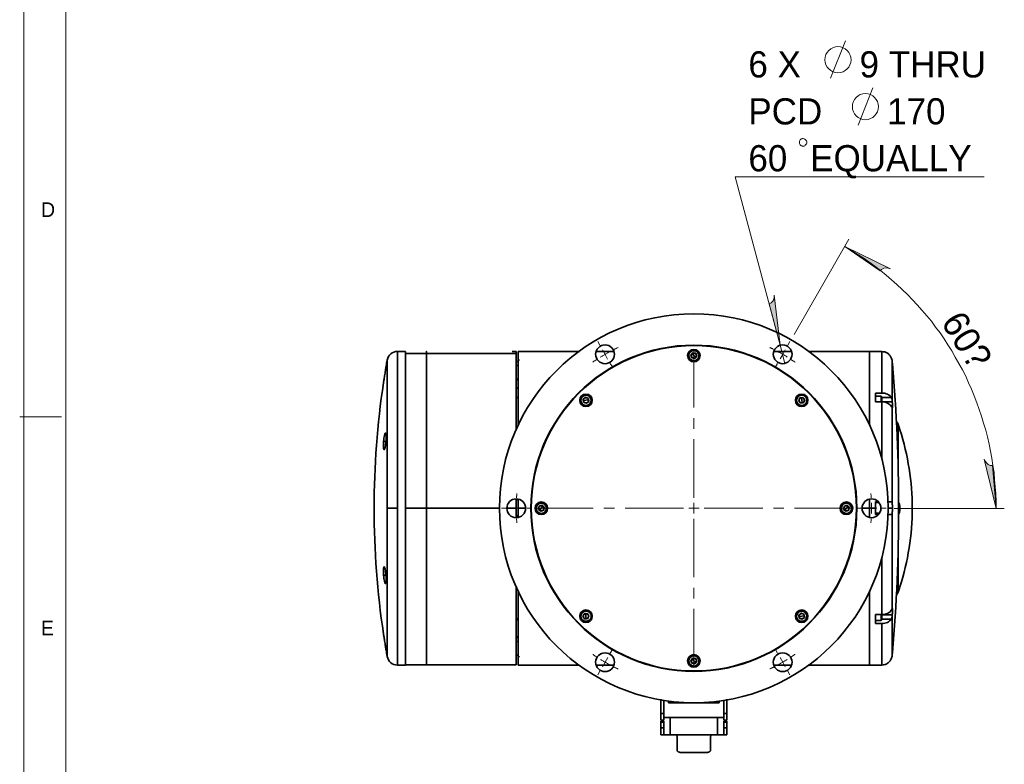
# Model space of a CAD drawing. Header units: millimetres. Extents: x 5 to 419, y 1 to 291.
# Tile 3 of 25: x 5 to 123, y 56 to 145. Entities that reach past the tile are written whole.
import ezdxf

# ---------------------------------------------------------------- set-up
doc = ezdxf.new("R2010")
doc.units = ezdxf.units.MM

# ---------------------------------------------------------------- blocks, each defined once
blk = doc.blocks.new('A$C0A1B629D')
at = {"color": 7, "linetype": 'Continuous', "lineweight": 35}
for p, q in [((1.875, 23.972), (1.396, 23.972)), ((1.396, 23.972), (1.396, 14.598)), ((1.875, 5.224), (1.875, 23.972)), ((3.125, 23.848), (1.875, 23.848)), ((8.499, 23.848), (3.125, 23.848)), ((8.499, 23.97), (8.249, 23.97)), ((8.874, 23.971), (8.624, 23.97)), ((8.874, 23.972), (8.874, 23.971)), ((18.882, 23.911), (18.853, 23.935)), ((19.056, 23.89), (18.945, 23.748)), ((18.945, 23.748), (19.012, 23.58)), ((19.123, 23.722), (19, 23.819)), ((19.012, 23.58), (19.191, 23.555)), ((19.235, 23.864), (19.056, 23.89)), ((19.123, 23.722), (19.246, 23.626)), ((19.191, 23.555), (19.302, 23.697)), ((19.302, 23.697), (19.235, 23.864)), ((29.997, 23.972), (29.622, 23.972)), ((29.622, 19.587), (29.622, 23.972)), ((29.622, 23.785), (29.622, 23.785)), ((29.997, 23.972), (29.997, 23.965)), ((29.997, 23.965), (30.361, 23.965)), ((30.361, 21.487), (30.361, 23.965)), ((0.781, 14.598), (0.781, 23.457)), ((8.612, 23.379), (8.499, 23.379)), ((8.499, 23.138), (8.612, 23.138)), ((8.612, 23.138), (8.612, 23.379)), ((8.612, 22.316), (8.612, 23.138)), ((8.624, 19.587), (8.624, 23.41)), ((19.364, 23.533), (19.394, 23.51)), ((29.622, 23.41), (29.622, 23.41)), ((30.984, 21.044), (30.984, 23.397)), ((0.58, 22.234), (0.587, 22.278)), ((8.499, 22.316), (8.612, 22.316)), ((8.612, 22.273), (8.499, 22.273)), ((8.612, 21.771), (8.612, 22.273)), ((8.499, 21.771), (8.612, 21.771)), ((8.499, 21.211), (8.612, 21.211)), ((8.499, 19.315), (8.499, 21.211)), ((8.612, 21.211), (8.612, 21.771)), ((12.65, 21.229), (12.506, 21.121)), ((12.816, 21.158), (12.65, 21.229)), ((25.646, 21.216), (25.467, 21.194)), ((25.539, 21.354), (25.534, 21.391)), ((25.575, 21.05), (25.556, 21.205)), ((25.754, 21.072), (25.646, 21.216)), ((30.361, 21.487), (29.997, 21.487)), ((29.997, 21.487), (29.997, 20.956)), ((30.335, 21.305), (29.997, 21.305)), ((30.372, 21.268), (30.335, 21.305)), ((30.335, 20.956), (30.335, 21.305)), ((30.372, 21.268), (30.372, 20.955)), ((30.931, 21.227), (30.372, 21.227)), ((12.368, 21.013), (12.33, 21.009)), ((12.506, 21.121), (12.527, 20.942)), ((12.672, 21.05), (12.516, 21.031)), ((12.527, 20.942), (12.693, 20.871)), ((12.672, 21.05), (12.827, 21.069)), ((12.693, 20.871), (12.837, 20.979)), ((12.837, 20.979), (12.816, 21.158)), ((12.976, 21.087), (13.013, 21.091)), ((25.467, 21.194), (25.396, 21.028)), ((25.396, 21.028), (25.504, 20.884)), ((25.504, 20.884), (25.683, 20.906)), ((25.575, 21.05), (25.594, 20.895)), ((25.612, 20.746), (25.616, 20.709)), ((25.683, 20.906), (25.754, 21.072)), ((29.622, 20.924), (29.622, 20.924)), ((29.622, 20.774), (29.622, 20.774)), ((29.622, 21.149), (29.622, 21.149)), ((29.997, 20.956), (30.361, 20.956)), ((30.361, 17.569), (30.361, 20.956)), ((30.99, 20.962), (30.372, 20.962)), ((30.99, 20.962), (30.984, 21.044)), ((30.984, 14.915), (30.984, 20.596)), ((31.221, 19.804), (31.314, 19.66)), ((31.314, 19.66), (31.338, 19.602)), ((31.338, 19.602), (31.338, 17.231)), ((0.569, 18.598), (0.707, 18.598)), ((3.125, 12.598), (3.125, 16.598)), ((8.499, 15.129), (8.499, 15.161)), ((8.499, 15.157), (8.499, 14.598)), ((8.612, 15.129), (8.499, 15.129)), ((8.612, 14.153), (8.612, 15.129)), ((8.624, 14.05), (8.624, 15.034)), ((10.025, 14.777), (9.857, 14.71)), ((10.167, 14.665), (10.025, 14.777)), ((10.188, 14.839), (10.211, 14.869)), ((28.273, 14.777), (28.106, 14.71)), ((28.415, 14.665), (28.273, 14.777)), ((28.437, 14.839), (28.46, 14.869)), ((29.622, 14.598), (29.622, 15.147)), ((29.622, 14.786), (29.622, 14.786)), ((30.167, 14.973), (29.997, 14.973)), ((29.997, 14.973), (29.997, 14.598)), ((30.193, 14.942), (29.997, 14.942)), ((0.781, 14.598), (1.396, 14.598)), ((0.781, 5.74), (0.781, 14.598)), ((1.396, 14.598), (1.396, 5.224)), ((1.875, 14.598), (3.125, 14.598)), ((3.125, 14.598), (7.499, 14.598)), ((7.937, 14.598), (8.499, 14.598)), ((8.499, 14.598), (8.499, 14.039)), ((8.499, 14.153), (8.612, 14.153)), ((8.612, 14.067), (8.612, 14.153)), ((9.051, 14.598), (8.624, 14.598)), ((9.396, 14.598), (9.374, 14.598)), ((9.81, 14.357), (9.787, 14.328)), ((9.857, 14.71), (9.832, 14.531)), ((9.832, 14.531), (9.974, 14.42)), ((9.999, 14.598), (9.903, 14.475)), ((9.974, 14.42), (10.141, 14.487)), ((9.999, 14.598), (10.096, 14.721)), ((10.141, 14.487), (10.167, 14.665)), ((28.059, 14.357), (28.035, 14.328)), ((28.106, 14.71), (28.08, 14.531)), ((28.08, 14.531), (28.222, 14.42)), ((28.248, 14.598), (28.151, 14.475)), ((28.222, 14.42), (28.39, 14.487)), ((28.248, 14.598), (28.344, 14.721)), ((28.39, 14.487), (28.415, 14.665)), ((28.873, 14.598), (28.851, 14.598)), ((29.622, 14.598), (29.196, 14.598)), ((29.622, 14.05), (29.622, 14.598)), ((29.997, 14.598), (29.622, 14.598)), ((29.622, 14.442), (29.622, 14.442)), ((29.622, 14.411), (29.622, 14.411)), ((29.997, 14.598), (29.997, 14.223)), ((30.231, 14.311), (29.997, 14.311)), ((29.997, 14.254), (30.193, 14.254)), ((29.997, 14.223), (30.167, 14.223)), ((31, 14.598), (30.747, 14.598)), ((30.984, 8.601), (30.984, 14.281)), ((31.448, 14.598), (31.372, 14.598)), ((8.499, 14.067), (8.612, 14.067)), ((8.499, 14.036), (8.499, 14.067)), ((31.338, 11.965), (31.338, 9.595)), ((30.361, 8.24), (30.361, 11.628)), ((0.569, 10.598), (0.707, 10.598)), ((8.499, 7.985), (8.499, 9.882)), ((29.622, 5.224), (29.622, 9.61)), ((31.314, 9.536), (31.221, 9.392)), ((31.338, 9.595), (31.314, 9.536)), ((12.563, 8.291), (12.492, 8.125)), ((12.742, 8.312), (12.563, 8.291)), ((12.635, 8.45), (12.63, 8.488)), ((12.672, 8.146), (12.653, 8.301)), ((12.851, 8.168), (12.742, 8.312)), ((25.554, 8.325), (25.409, 8.217)), ((25.72, 8.255), (25.554, 8.325)), ((25.741, 8.075), (25.72, 8.255)), ((29.622, 8.422), (29.622, 8.422)), ((29.622, 8.418), (29.622, 8.418)), ((8.612, 7.985), (8.499, 7.985)), ((8.499, 7.928), (8.612, 7.928)), ((12.492, 8.125), (12.601, 7.98)), ((12.601, 7.98), (12.78, 8.002)), ((12.672, 8.146), (12.69, 7.991)), ((12.708, 7.842), (12.713, 7.805)), ((12.78, 8.002), (12.851, 8.168)), ((25.271, 8.11), (25.234, 8.105)), ((25.409, 8.217), (25.431, 8.038)), ((25.575, 8.146), (25.42, 8.128)), ((25.431, 8.038), (25.597, 7.967)), ((25.575, 8.146), (25.73, 8.165)), ((25.597, 7.967), (25.741, 8.075)), ((25.879, 8.183), (25.916, 8.187)), ((29.622, 8.047), (29.622, 8.047)), ((30.361, 8.24), (29.997, 8.24)), ((29.997, 8.24), (29.997, 7.71)), ((29.997, 7.891), (30.335, 7.891)), ((29.997, 7.71), (30.361, 7.71)), ((30.335, 7.891), (30.335, 8.24)), ((30.335, 7.891), (30.372, 7.928)), ((30.361, 5.231), (30.361, 7.71)), ((30.372, 8.241), (30.372, 7.928)), ((30.99, 8.235), (30.372, 8.235)), ((30.931, 7.97), (30.372, 7.97)), ((30.984, 8.153), (30.99, 8.235)), ((30.984, 5.8), (30.984, 8.153)), ((0.587, 6.918), (0.58, 6.963)), ((8.499, 6.923), (8.612, 6.923)), ((8.612, 6.88), (8.499, 6.88)), ((8.499, 6.639), (8.612, 6.639)), ((8.612, 6.639), (8.612, 6.88)), ((8.612, 5.818), (8.612, 6.639)), ((8.499, 5.818), (8.612, 5.818)), ((8.624, 5.786), (8.624, 5.862)), ((18.882, 5.663), (18.853, 5.686)), ((19.056, 5.641), (18.945, 5.499)), ((18.945, 5.499), (19.012, 5.332)), ((19.123, 5.474), (19, 5.57)), ((19.012, 5.332), (19.191, 5.306)), ((19.235, 5.616), (19.056, 5.641)), ((19.123, 5.474), (19.246, 5.377)), ((19.191, 5.306), (19.302, 5.448)), ((19.302, 5.448), (19.235, 5.616)), ((29.622, 5.786), (29.622, 5.786)), ((29.622, 5.411), (29.622, 5.411)), ((1.396, 5.224), (1.875, 5.224)), ((1.875, 5.245), (3.125, 5.245)), ((3.125, 5.255), (3.125, 5.253)), ((3.125, 5.247), (8.499, 5.247)), ((19.364, 5.285), (19.394, 5.262)), ((29.622, 5.224), (29.997, 5.224)), ((30.361, 5.231), (29.997, 5.231)), ((29.997, 5.231), (29.997, 5.224)), ((17.611, 3.073), (17.611, 2.974)), ((18.086, 3.02), (18.086, 2.974)), ((18.086, 2.974), (20.161, 2.974)), ((20.161, 2.974), (20.161, 3.02)), ((20.636, 3.073), (20.636, 2.974)), ((17.336, 2.327), (17.149, 2.327)), ((17.149, 1.924), (17.149, 2.327)), ((17.336, 1.924), (17.149, 1.924)), ((17.336, 1.868), (17.149, 1.868)), ((17.149, 1.867), (17.336, 1.867)), ((17.149, 1.811), (17.149, 1.867)), ((17.336, 1.811), (17.149, 1.811)), ((17.336, 1.924), (17.336, 2.327)), ((17.336, 1.811), (17.336, 1.867)), ((17.711, 2.099), (17.711, 1.062)), ((17.711, 2.099), (20.536, 2.099)), ((20.536, 1.062), (20.536, 2.099)), ((21.098, 2.327), (20.911, 2.327)), ((20.911, 1.924), (20.911, 2.327)), ((21.098, 1.924), (20.911, 1.924)), ((21.098, 1.868), (20.911, 1.868)), ((20.911, 1.867), (21.098, 1.867)), ((20.911, 1.811), (20.911, 1.867)), ((21.098, 1.811), (20.911, 1.811)), ((21.098, 2.327), (21.098, 1.924)), ((21.098, 1.867), (21.098, 1.811)), ((17.149, 1.475), (17.336, 1.475)), ((20.911, 1.475), (21.098, 1.475)), ((17.149, 1.062), (17.336, 1.062)), ((17.711, 1.062), (17.998, 1.062)), ((17.999, 1.062), (17.998, 1.062)), ((20.248, 1.062), (17.999, 1.062)), ((20.248, 1.062), (20.536, 1.062)), ((20.911, 1.062), (21.098, 1.062)), ((18.623, 0), (19.623, 0))]:
    blk.add_line(p, q, dxfattribs=at)
at = {"color": 7, "linetype": 'Continuous', "lineweight": 35, "flags": 128}
for points in [[(12.283, 23.972), (11.437, 23.972), (8.874, 23.972)], [(14.344, 23.972), (13.999, 23.972), (13.284, 23.972)], [(24.968, 23.972), (24.373, 23.972), (23.908, 23.972)], [(29.622, 23.972), (26.998, 23.972), (25.99, 23.972)], [(8.624, 23.131), (8.624, 23.132), (8.623, 23.134), (8.622, 23.135), (8.621, 23.136), (8.619, 23.137), (8.617, 23.137), (8.614, 23.138), (8.612, 23.138)], [(8.624, 6.632), (8.624, 6.634), (8.623, 6.635), (8.622, 6.636), (8.621, 6.637), (8.619, 6.638), (8.617, 6.639), (8.614, 6.639), (8.612, 6.639)], [(8.624, 5.224), (11.249, 5.224), (12.257, 5.224)], [(13.278, 5.224), (13.874, 5.224), (14.339, 5.224)], [(23.902, 5.224), (24.373, 5.224), (24.963, 5.224)], [(25.964, 5.224), (26.998, 5.224), (29.622, 5.224)]]:
    blk.add_lwpolyline(points, dxfattribs=at)
at = {"color": 7, "linetype": 'Continuous', "lineweight": 35}
for centre, radius, start, end in [((19.123, 14.598), 11.624, 0, 180), ((19.123, 14.598), 9.749, 0, 180), ((19.123, 14.598), 9.724, 90, 270), ((13.811, 23.799), 0.562, 0, 180), ((19.123, 14.598), 9.724, 270, 90), ((24.435, 23.799), 0.562, 0, 180), ((1.396, 23.347), 0.625, 90, 169.92861), ((13.811, 23.799), 0.562, 180, 0), ((19.123, 23.722), 0.375, 90, 270), ((19.123, 23.722), 0.344, 141.8769, 321.8769), ((19.123, 23.722), 0.306, 141.8769, 321.8769), ((19.123, 23.722), 0.344, 321.8769, 141.8769), ((19.123, 23.722), 0.306, 321.8769, 141.8769), ((19.123, 23.722), 0.156, 141.8769, 201.8769), ((19.123, 23.722), 0.156, 201.8769, 261.8769), ((19.123, 23.722), 0.156, 81.8769, 141.8769), ((19.123, 23.722), 0.156, 261.8769, 321.8769), ((19.123, 23.722), 0.375, 270, 90), ((19.123, 23.722), 0.156, 21.8769, 81.8769), ((19.123, 23.722), 0.156, 321.8769, 21.8769), ((24.435, 23.799), 0.562, 180, 0), ((50.656, 14.598), 50.656, 169.92861, 170.34282), ((8.612, 23.366), 0.0125, 0, 90), ((8.687, 23.41), 0.0625, 90, 180), ((-68.619, 14.598), 99.992, 0, 4.94791), ((50.656, 14.598), 50.656, 171.48306, 180), ((8.612, 22.329), 0.0125, 270, 0), ((8.612, 22.261), 0.0125, 0, 90), ((8.615, 21.714), 0.0574, 80.59756, 93.10906), ((8.612, 21.224), 0.0125, 270, 0), ((12.672, 21.05), 0.375, 90, 270), ((12.672, 21.05), 0.344, 6.8769, 186.8769), ((12.672, 21.05), 0.306, 6.8769, 186.8769), ((12.672, 21.05), 0.156, 66.8769, 126.8769), ((12.672, 21.05), 0.375, 270, 90), ((25.575, 21.05), 0.375, 90, 270), ((25.575, 21.05), 0.344, 96.8769, 276.8769), ((25.575, 21.05), 0.306, 96.8769, 276.8769), ((25.575, 21.05), 0.156, 96.8769, 156.8769), ((25.575, 21.05), 0.344, 276.8769, 96.8769), ((25.575, 21.05), 0.306, 276.8769, 96.8769), ((25.575, 21.05), 0.156, 36.8769, 96.8769), ((25.575, 21.05), 0.375, 270, 90), ((12.672, 21.05), 0.344, 186.8769, 6.8769), ((12.672, 21.05), 0.306, 186.8769, 6.8769), ((12.672, 21.05), 0.156, 126.8769, 186.8769), ((12.672, 21.05), 0.156, 186.8769, 246.8769), ((12.672, 21.05), 0.156, 246.8769, 306.8769), ((12.672, 21.05), 0.156, 6.8769, 66.8769), ((12.672, 21.05), 0.156, 306.8769, 6.8769), ((25.575, 21.05), 0.156, 156.8769, 216.8769), ((25.575, 21.05), 0.156, 216.8769, 276.8769), ((25.575, 21.05), 0.156, 276.8769, 336.8769), ((25.575, 21.05), 0.156, 336.8769, 36.8769), ((16.903, 14.598), 15.282, 0, 17.86103), ((8.499, 14.598), 0.562, 0, 180), ((9.999, 14.598), 0.375, 90, 270), ((9.999, 14.598), 0.344, 51.8769, 231.8769), ((9.999, 14.598), 0.306, 51.8769, 231.8769), ((9.999, 14.598), 0.344, 231.8769, 51.8769), ((9.999, 14.598), 0.306, 231.8769, 51.8769), ((9.999, 14.598), 0.156, 111.8769, 171.8769), ((9.999, 14.598), 0.156, 51.8769, 111.8769), ((9.999, 14.598), 0.375, 270, 90), ((28.248, 14.598), 0.375, 90, 270), ((28.248, 14.598), 0.344, 51.8769, 231.8769), ((28.248, 14.598), 0.306, 51.8769, 231.8769), ((28.248, 14.598), 0.344, 231.8769, 51.8769), ((28.248, 14.598), 0.306, 231.8769, 51.8769), ((28.248, 14.598), 0.156, 111.8769, 171.8769), ((28.248, 14.598), 0.156, 51.8769, 111.8769), ((28.248, 14.598), 0.375, 270, 90), ((29.748, 14.598), 0.562, 0, 180), ((50.656, 14.598), 50.656, 180, 188.51684), ((19.123, 14.598), 11.624, 180, 0), ((8.499, 14.598), 0.562, 180, 0), ((8.613, 14.165), 0.0116, 265.38674, 354.48729), ((19.123, 14.598), 9.749, 180, 0), ((9.999, 14.598), 0.156, 171.8769, 231.8769), ((9.999, 14.598), 0.156, 231.8769, 291.8769), ((9.999, 14.598), 0.156, 291.8769, 351.8769), ((9.999, 14.598), 0.156, 351.8769, 51.8769), ((28.248, 14.598), 0.156, 171.8769, 231.8769), ((28.248, 14.598), 0.156, 231.8769, 291.8769), ((28.248, 14.598), 0.156, 291.8769, 351.8769), ((28.248, 14.598), 0.156, 351.8769, 51.8769), ((29.748, 14.598), 0.562, 180, 0), ((-68.619, 14.598), 99.992, 355.05209, 0), ((16.903, 14.598), 15.282, 342.13897, 0), ((8.612, 14.079), 0.0125, 270, 0), ((12.672, 8.146), 0.375, 90, 270), ((12.672, 8.146), 0.344, 96.8769, 276.8769), ((12.672, 8.146), 0.306, 96.8769, 276.8769), ((12.672, 8.146), 0.156, 96.8769, 156.8769), ((12.672, 8.146), 0.344, 276.8769, 96.8769), ((12.672, 8.146), 0.306, 276.8769, 96.8769), ((12.672, 8.146), 0.156, 36.8769, 96.8769), ((12.672, 8.146), 0.375, 270, 90), ((25.575, 8.146), 0.375, 90, 270), ((25.575, 8.146), 0.344, 6.8769, 186.8769), ((25.575, 8.146), 0.306, 6.8769, 186.8769), ((25.575, 8.146), 0.156, 126.8769, 186.8769), ((25.575, 8.146), 0.156, 66.8769, 126.8769), ((25.575, 8.146), 0.375, 270, 90), ((25.575, 8.146), 0.156, 6.8769, 66.8769), ((8.612, 7.916), 0.0119, 3.4465, 93.0746), ((12.672, 8.146), 0.156, 156.8769, 216.8769), ((12.672, 8.146), 0.156, 216.8769, 276.8769), ((12.672, 8.146), 0.156, 276.8769, 336.8769), ((12.672, 8.146), 0.156, 336.8769, 36.8769), ((25.575, 8.146), 0.344, 186.8769, 6.8769), ((25.575, 8.146), 0.306, 186.8769, 6.8769), ((25.575, 8.146), 0.156, 186.8769, 246.8769), ((25.575, 8.146), 0.156, 246.8769, 306.8769), ((25.575, 8.146), 0.156, 306.8769, 6.8769), ((8.612, 6.935), 0.0125, 270, 0), ((8.612, 6.868), 0.0125, 0, 90), ((50.656, 14.598), 50.656, 189.6573, 190.07139), ((13.811, 5.397), 0.562, 0, 180), ((24.435, 5.397), 0.562, 0, 180), ((1.396, 5.849), 0.625, 190.07139, 270), ((8.612, 5.83), 0.0125, 270, 0), ((8.687, 5.786), 0.0625, 180, 270), ((13.811, 5.397), 0.562, 180, 0), ((19.123, 5.474), 0.375, 90, 270), ((19.123, 5.474), 0.344, 141.8769, 321.8769), ((19.123, 5.474), 0.306, 141.8769, 321.8769), ((19.123, 5.474), 0.344, 321.8769, 141.8769), ((19.123, 5.474), 0.306, 321.8769, 141.8769), ((19.123, 5.474), 0.156, 141.8769, 201.8769), ((19.123, 5.474), 0.156, 201.8769, 261.8769), ((19.123, 5.474), 0.156, 81.8769, 141.8769), ((19.123, 5.474), 0.156, 261.8769, 321.8769), ((19.123, 5.474), 0.375, 270, 90), ((19.123, 5.474), 0.156, 21.8769, 81.8769), ((19.123, 5.474), 0.156, 321.8769, 21.8769), ((24.435, 5.397), 0.562, 180, 0)]:
    blk.add_arc(centre, radius, start, end, dxfattribs=at)
for points, knots in [([(1.875, 23.961), (1.875, 23.966), (1.875, 23.976), (1.875, 23.795), (1.875, 23.465), (1.875, 22.981), (1.875, 22.358), (1.875, 21.613), (1.875, 20.779), (1.875, 19.872), (1.875, 18.906), (1.875, 17.873), (1.875, 16.797), (1.875, 15.7), (1.875, 14.963), (1.875, 14.598)], [0, 0, 0, 0, 0.0787411, 0.1589074, 0.2398493, 0.3208784, 0.4013016, 0.4804566, 0.5588732, 0.6320492, 0.7060647, 0.780397, 0.8545096, 0.9278758, 1, 1, 1, 1]), ([(3.125, 23.961), (3.125, 23.967), (3.125, 23.981), (3.125, 23.881), (3.125, 23.691), (3.125, 23.403), (3.125, 23.023), (3.125, 22.556), (3.125, 22.014), (3.125, 21.402), (3.125, 20.722), (3.125, 19.974), (3.125, 19.163), (3.125, 18.3), (3.125, 17.398), (3.125, 16.472), (3.125, 15.535), (3.125, 14.909), (3.125, 14.598)], [0, 0, 0, 0, 0.0613757, 0.1237051, 0.1866869, 0.25, 0.3133131, 0.3762949, 0.4386243, 0.5, 0.5613757, 0.6237051, 0.6866869, 0.75, 0.8133131, 0.8762949, 0.9386243, 1, 1, 1, 1]), ([(8.499, 23.97), (8.499, 23.949), (8.499, 23.906), (8.499, 23.659), (8.499, 23.278), (8.499, 22.76), (8.499, 22.122), (8.499, 21.377), (8.499, 20.551), (8.499, 19.84), (8.499, 19.396), (8.499, 19.264)], [0, 0, 0, 0, 0.11983, 0.241249, 0.363329, 0.485114, 0.605662, 0.724089, 0.842705, 0.953277, 1, 1, 1, 1]), ([(8.624, 23.97), (8.624, 23.956), (8.624, 23.928), (8.624, 23.779), (8.624, 23.547), (8.624, 23.192), (8.625, 22.685), (8.625, 22), (8.624, 21.187), (8.625, 20.364), (8.625, 19.779), (8.625, 19.539)], [0, 0, 0, 0, 0.095259, 0.190638, 0.288935, 0.387685, 0.518052, 0.647487, 0.778176, 0.908686, 1, 1, 1, 1]), ([(29.622, 19.584), (29.622, 19.632), (29.623, 19.96), (29.622, 20.516), (29.623, 21.238), (29.622, 21.881), (29.621, 22.384), (29.622, 22.77), (29.622, 23.064), (29.623, 23.316), (29.622, 23.525), (29.622, 23.693), (29.623, 23.821), (29.622, 23.907), (29.623, 23.962), (29.623, 23.969), (29.622, 23.972)], [0, 0, 0, 0, 0.017557, 0.11973, 0.221955, 0.323587, 0.424179, 0.491208, 0.558556, 0.626541, 0.690626, 0.754594, 0.818715, 0.880138, 0.937266, 1, 1, 1, 1]), ([(30.361, 23.965), (30.421, 23.96), (30.541, 23.95), (30.704, 23.871), (30.843, 23.755), (30.902, 23.65), (30.931, 23.597)], [0, 0, 0, 0, 0.24986, 0.499673, 0.749757, 1, 1, 1, 1]), ([(30.931, 23.597), (30.944, 23.563), (30.972, 23.494), (30.98, 23.429), (30.984, 23.397)], [0, 0, 0, 0, 0.499631, 1, 1, 1, 1]), ([(0.714, 23.074), (0.716, 23.084), (0.72, 23.108), (0.716, 23.083), (0.704, 23.012), (0.686, 22.898), (0.663, 22.755), (0.647, 22.65), (0.638, 22.597)], [0, 0, 0, 0, 0.142431, 0.313763, 0.48511, 0.657187, 0.828592, 1, 1, 1, 1]), ([(30.984, 23.397), (30.986, 23.37), (30.991, 23.32), (30.996, 23.265), (30.999, 23.229), (31, 23.225), (31, 23.222)], [0, 0, 0, 0, 0.259968, 0.500033, 0.752765, 1, 1, 1, 1]), ([(31, 23.222), (31, 23.225), (30.999, 23.229), (30.996, 23.265), (30.991, 23.32), (30.986, 23.37), (30.984, 23.397)], [0, 0, 0, 0, 0.247239, 0.499991, 0.740035, 1, 1, 1, 1]), ([(0.638, 22.597), (0.63, 22.547), (0.614, 22.446), (0.592, 22.308), (0.574, 22.195), (0.562, 22.123), (0.557, 22.092), (0.558, 22.099), (0.559, 22.1)], [0, 0, 0, 0, 0.194508, 0.388874, 0.583179, 0.777603, 0.972116, 1, 1, 1, 1]), ([(30.931, 21.227), (30.902, 21.264), (30.844, 21.338), (30.705, 21.42), (30.541, 21.476), (30.421, 21.483), (30.361, 21.487)], [0, 0, 0, 0, 0.24952, 0.499306, 0.749243, 1, 1, 1, 1]), ([(30.984, 21.044), (30.98, 21.079), (30.972, 21.149), (30.944, 21.201), (30.931, 21.227)], [0, 0, 0, 0, 0.499262, 1, 1, 1, 1]), ([(30.361, 20.956), (30.421, 20.953), (30.54, 20.946), (30.704, 20.89), (30.843, 20.808), (30.902, 20.734), (30.931, 20.696)], [0, 0, 0, 0, 0.249516, 0.4993, 0.749236, 1, 1, 1, 1]), ([(30.931, 20.696), (30.944, 20.674), (30.972, 20.628), (30.98, 20.607), (30.984, 20.596)], [0, 0, 0, 0, 0.4996318, 1, 1, 1, 1]), ([(30.984, 20.596), (30.986, 20.591), (30.99, 20.583), (30.995, 20.594), (30.998, 20.621), (31, 20.666), (31, 20.726), (30.998, 20.797), (30.995, 20.877), (30.992, 20.933), (30.99, 20.962)], [0, 0, 0, 0, 0.129726, 0.250091, 0.376585, 0.499784, 0.624274, 0.749858, 0.871945, 1, 1, 1, 1]), ([(31.338, 19.615), (31.335, 19.624), (31.329, 19.639), (31.323, 19.654), (31.32, 19.66)], [0, 0, 0, 0, 0.559931, 1, 1, 1, 1]), ([(31.448, 19.285), (31.447, 19.29), (31.443, 19.3), (31.418, 19.378), (31.382, 19.486), (31.353, 19.572), (31.338, 19.615)], [0, 0, 0, 0, 0.249786, 0.499565, 0.749415, 1, 1, 1, 1]), ([(31.338, 19.602), (31.352, 19.56), (31.382, 19.476), (31.418, 19.372), (31.443, 19.299), (31.447, 19.29), (31.448, 19.285)], [0, 0, 0, 0, 0.250293, 0.500332, 0.757325, 1, 1, 1, 1]), ([(0.569, 18.598), (0.575, 18.663), (0.588, 18.794), (0.617, 18.96), (0.648, 19.071), (0.679, 19.111), (0.703, 19.073), (0.715, 18.98), (0.718, 18.879), (0.718, 18.762), (0.712, 18.664), (0.707, 18.598)], [0, 0, 0, 0, 0.124882, 0.249887, 0.37482, 0.499649, 0.624411, 0.749632, 0.812416, 0.875191, 1, 1, 1, 1]), ([(0.707, 18.598), (0.701, 18.532), (0.688, 18.401), (0.659, 18.236), (0.628, 18.125), (0.597, 18.085), (0.573, 18.123), (0.559, 18.233), (0.556, 18.401), (0.565, 18.532), (0.569, 18.598)], [0, 0, 0, 0, 0.124957, 0.249948, 0.374998, 0.500119, 0.625182, 0.750142, 0.875055, 1, 1, 1, 1]), ([(8.624, 15.129), (8.624, 15.101), (8.624, 14.925), (8.624, 14.747), (8.624, 14.598)], [0, 0, 0, 0, 0.159087, 1, 1, 1, 1]), ([(29.622, 14.598), (29.622, 14.757), (29.622, 14.936), (29.622, 15.115), (29.622, 15.136)], [0, 0, 0, 0, 0.883561, 1, 1, 1, 1]), ([(30.931, 14.973), (30.902, 14.973), (30.853, 14.973), (30.769, 14.973), (30.734, 14.973)], [0, 0, 0, 0, 0.570636, 1, 1, 1, 1]), ([(30.984, 14.915), (30.98, 14.932), (30.972, 14.966), (30.944, 14.971), (30.931, 14.973)], [0, 0, 0, 0, 0.499261, 1, 1, 1, 1]), ([(31, 14.598), (31, 14.629), (30.999, 14.692), (30.996, 14.779), (30.991, 14.858), (30.986, 14.895), (30.984, 14.915)], [0, 0, 0, 0, 0.2472389, 0.4999908, 0.7400353, 1, 1, 1, 1]), ([(31.448, 14.598), (31.447, 14.644), (31.443, 14.734), (31.418, 14.85), (31.382, 14.936), (31.352, 14.958), (31.338, 14.969)], [0, 0, 0, 0, 0.249703, 0.499492, 0.749371, 1, 1, 1, 1]), ([(1.875, 14.598), (1.875, 14.199), (1.875, 13.395), (1.875, 12.2), (1.875, 11.034), (1.875, 9.929), (1.875, 8.911), (1.875, 7.998), (1.875, 7.219), (1.875, 6.567), (1.875, 6.041), (1.875, 5.639), (1.875, 5.359), (1.875, 5.283), (1.875, 5.246)], [0, 0, 0, 0, 0.0849162, 0.1713695, 0.2586592, 0.3460429, 0.4327732, 0.5181358, 0.6027021, 0.6816168, 0.7614368, 0.8415984, 0.9215232, 1, 1, 1, 1]), ([(3.125, 14.598), (3.125, 14.287), (3.125, 13.661), (3.125, 12.725), (3.125, 11.798), (3.125, 10.896), (3.125, 10.033), (3.125, 9.222), (3.125, 8.474), (3.125, 7.795), (3.125, 7.182), (3.125, 6.64), (3.125, 6.174), (3.125, 5.793), (3.125, 5.508), (3.125, 5.321), (3.125, 5.275), (3.125, 5.255)], [0, 0, 0, 0, 0.066304, 0.133637, 0.201676, 0.270072, 0.338469, 0.406508, 0.473841, 0.540145, 0.606449, 0.673782, 0.741821, 0.810217, 0.878614, 0.946653, 1, 1, 1, 1]), ([(8.624, 14.598), (8.624, 14.439), (8.624, 14.262), (8.624, 14.086), (8.624, 14.067)], [0, 0, 0, 0, 0.894656, 1, 1, 1, 1]), ([(29.622, 14.061), (29.622, 14.09), (29.622, 14.269), (29.622, 14.448), (29.622, 14.598)], [0, 0, 0, 0, 0.1614863, 1, 1, 1, 1]), ([(30.724, 14.223), (30.764, 14.223), (30.85, 14.223), (30.902, 14.223), (30.931, 14.223)], [0, 0, 0, 0, 0.450191, 1, 1, 1, 1]), ([(30.931, 14.223), (30.944, 14.225), (30.972, 14.23), (30.98, 14.264), (30.984, 14.281)], [0, 0, 0, 0, 0.4996313, 1, 1, 1, 1]), ([(30.984, 14.281), (30.986, 14.301), (30.991, 14.339), (30.996, 14.417), (30.999, 14.504), (31, 14.567), (31, 14.598)], [0, 0, 0, 0, 0.259968, 0.500033, 0.752765, 1, 1, 1, 1]), ([(31.338, 14.228), (31.352, 14.239), (31.382, 14.26), (31.418, 14.346), (31.443, 14.462), (31.447, 14.553), (31.448, 14.598)], [0, 0, 0, 0, 0.250148, 0.500041, 0.74992, 1, 1, 1, 1]), ([(0.569, 10.598), (0.565, 10.664), (0.558, 10.763), (0.558, 10.879), (0.561, 10.981), (0.573, 11.074), (0.597, 11.111), (0.628, 11.072), (0.659, 10.961), (0.688, 10.795), (0.701, 10.664), (0.707, 10.598)], [0, 0, 0, 0, 0.124812, 0.187591, 0.25041, 0.375333, 0.500169, 0.624976, 0.750316, 0.875215, 1, 1, 1, 1]), ([(0.707, 10.598), (0.712, 10.533), (0.72, 10.401), (0.717, 10.234), (0.703, 10.123), (0.679, 10.086), (0.648, 10.126), (0.617, 10.236), (0.588, 10.402), (0.575, 10.533), (0.569, 10.598)], [0, 0, 0, 0, 0.124903, 0.249838, 0.37489, 0.500068, 0.625148, 0.750139, 0.875076, 1, 1, 1, 1]), ([(8.499, 9.916), (8.499, 9.578), (8.499, 8.9), (8.499, 7.999), (8.499, 7.218), (8.499, 6.567), (8.499, 6.041), (8.499, 5.64), (8.499, 5.36), (8.499, 5.286), (8.499, 5.249)], [0, 0, 0, 0, 0.130333, 0.261612, 0.391667, 0.513029, 0.635784, 0.759065, 0.881981, 1, 1, 1, 1]), ([(8.624, 9.612), (8.624, 9.564), (8.624, 9.237), (8.624, 8.68), (8.624, 7.958), (8.625, 7.315), (8.625, 6.812), (8.625, 6.426), (8.625, 6.132), (8.624, 5.88), (8.624, 5.671), (8.624, 5.504), (8.624, 5.376), (8.624, 5.289), (8.624, 5.234), (8.624, 5.227), (8.624, 5.224)], [0, 0, 0, 0, 0.017557, 0.11973, 0.221955, 0.323587, 0.424179, 0.491208, 0.558556, 0.626541, 0.690626, 0.754594, 0.818715, 0.880138, 0.937266, 1, 1, 1, 1]), ([(29.623, 5.252), (29.623, 5.252), (29.623, 5.262), (29.622, 5.333), (29.622, 5.469), (29.622, 5.671), (29.623, 5.984), (29.622, 6.457), (29.622, 7.139), (29.623, 7.952), (29.622, 8.794), (29.622, 9.399), (29.622, 9.658)], [0, 0, 0, 0, 0.005897, 0.086379, 0.170255, 0.254481, 0.338867, 0.478411, 0.616754, 0.756277, 0.895871, 1, 1, 1, 1]), ([(31.32, 9.536), (31.324, 9.544), (31.33, 9.559), (31.335, 9.574), (31.338, 9.581)], [0, 0, 0, 0, 0.559931, 1, 1, 1, 1]), ([(31.448, 9.911), (31.447, 9.906), (31.443, 9.897), (31.418, 9.823), (31.382, 9.72), (31.352, 9.636), (31.338, 9.595)], [0, 0, 0, 0, 0.2497825, 0.4996212, 0.7495459, 1, 1, 1, 1]), ([(31.338, 9.581), (31.353, 9.624), (31.382, 9.711), (31.419, 9.819), (31.443, 9.896), (31.447, 9.906), (31.448, 9.911)], [0, 0, 0, 0, 0.25014, 0.500026, 0.756053, 1, 1, 1, 1]), ([(30.931, 8.5), (30.902, 8.463), (30.844, 8.389), (30.705, 8.306), (30.541, 8.251), (30.421, 8.244), (30.361, 8.24)], [0, 0, 0, 0, 0.24952, 0.499306, 0.749243, 1, 1, 1, 1]), ([(30.984, 8.601), (30.98, 8.59), (30.972, 8.568), (30.944, 8.523), (30.931, 8.5)], [0, 0, 0, 0, 0.499262, 1, 1, 1, 1]), ([(30.99, 8.235), (30.992, 8.263), (30.995, 8.319), (30.998, 8.399), (31, 8.47), (31, 8.53), (30.998, 8.575), (30.995, 8.603), (30.99, 8.614), (30.986, 8.605), (30.984, 8.601)], [0, 0, 0, 0, 0.127999, 0.250042, 0.37564, 0.500159, 0.623353, 0.74986, 0.870243, 1, 1, 1, 1]), ([(8.499, 8.052), (8.499, 8.046), (8.499, 8.038), (8.499, 8.08), (8.499, 8.09)], [0, 0, 0, 0, 0.759998, 1, 1, 1, 1]), ([(30.361, 7.71), (30.421, 7.713), (30.54, 7.72), (30.704, 7.776), (30.843, 7.858), (30.902, 7.932), (30.931, 7.97)], [0, 0, 0, 0, 0.249516, 0.4993, 0.749236, 1, 1, 1, 1]), ([(30.931, 7.97), (30.944, 7.995), (30.972, 8.047), (30.98, 8.117), (30.984, 8.153)], [0, 0, 0, 0, 0.499632, 1, 1, 1, 1]), ([(0.559, 7.096), (0.558, 7.097), (0.557, 7.104), (0.562, 7.073), (0.574, 7.002), (0.592, 6.889), (0.614, 6.751), (0.63, 6.649), (0.638, 6.599)], [0, 0, 0, 0, 0.027285, 0.221711, 0.416241, 0.611059, 0.805532, 1, 1, 1, 1]), ([(0.638, 6.599), (0.647, 6.546), (0.663, 6.441), (0.686, 6.298), (0.704, 6.186), (0.716, 6.112), (0.717, 6.104), (0.718, 6.1)], [0, 0, 0, 0, 0.202647, 0.40523, 0.607752, 0.810244, 1, 1, 1, 1]), ([(31, 5.974), (31, 5.972), (30.999, 5.967), (30.996, 5.931), (30.991, 5.876), (30.986, 5.826), (30.984, 5.8)], [0, 0, 0, 0, 0.247239, 0.499991, 0.740035, 1, 1, 1, 1]), ([(30.931, 5.599), (30.902, 5.547), (30.843, 5.442), (30.704, 5.325), (30.541, 5.246), (30.421, 5.236), (30.361, 5.231)], [0, 0, 0, 0, 0.2499816, 0.5000526, 0.7500966, 1, 1, 1, 1]), ([(30.984, 5.8), (30.98, 5.767), (30.972, 5.702), (30.944, 5.633), (30.931, 5.599)], [0, 0, 0, 0, 0.4992611, 1, 1, 1, 1]), ([(17.336, 2.327), (17.336, 2.412), (17.336, 2.583), (17.336, 2.821), (17.336, 3.006), (17.336, 3.087), (17.336, 3.117)], [0, 0, 0, 0, 0.277803, 0.555606, 0.833409, 1, 1, 1, 1]), ([(20.911, 2.327), (20.911, 2.412), (20.911, 2.583), (20.911, 2.821), (20.911, 3.013), (20.911, 3.099), (20.911, 3.134)], [0, 0, 0, 0, 0.2697847, 0.5395695, 0.8093542, 1, 1, 1, 1]), ([(17.999, 1.062), (18.015, 1.06), (18.048, 1.056), (18.089, 1.027), (18.118, 0.986), (18.122, 0.953), (18.123, 0.937)], [0, 0, 0, 0, 0.249731, 0.499553, 0.749419, 1, 1, 1, 1]), ([(20.123, 0.937), (20.125, 0.953), (20.129, 0.986), (20.158, 1.027), (20.199, 1.056), (20.232, 1.06), (20.248, 1.062)], [0, 0, 0, 0, 0.249731, 0.499547, 0.749435, 1, 1, 1, 1]), ([(18.123, 0.142), (18.125, 0.126), (18.128, 0.093), (18.155, 0.057), (18.2, 0.032), (18.261, 0.015), (18.337, 0.006), (18.426, 0.002), (18.523, 0), (18.59, 0), (18.623, 0)], [0, 0, 0, 0, 0.131546, 0.255626, 0.376826, 0.500058, 0.623604, 0.749168, 0.875304, 1, 1, 1, 1]), ([(19.623, 0), (19.657, 0), (19.724, 0), (19.821, 0.002), (19.909, 0.006), (19.986, 0.015), (20.047, 0.031), (20.092, 0.057), (20.119, 0.093), (20.122, 0.126), (20.123, 0.142)], [0, 0, 0, 0, 0.124612, 0.250668, 0.376005, 0.499488, 0.622815, 0.744112, 0.868306, 1, 1, 1, 1])]:
    blk.add_open_spline(points, degree=3, knots=knots, dxfattribs=at)
for points in [[(17.149, 2.327), (17.149, 2.412), (17.149, 2.583), (17.149, 2.822), (17.149, 3.032), (17.149, 3.131), (17.149, 3.181)], [(17.611, 2.974), (17.618, 2.974), (17.632, 2.974), (17.742, 2.974), (17.899, 2.974), (18.024, 2.974), (18.086, 2.974)], [(20.161, 2.974), (20.223, 2.974), (20.348, 2.974), (20.505, 2.974), (20.614, 2.974), (20.629, 2.974), (20.636, 2.974)], [(21.098, 3.181), (21.098, 3.131), (21.098, 3.032), (21.098, 2.822), (21.098, 2.583), (21.098, 2.412), (21.098, 2.327)], [(17.149, 1.811), (17.149, 1.807), (17.149, 1.801), (17.149, 1.771), (17.149, 1.729), (17.149, 1.677), (17.149, 1.621), (17.149, 1.565), (17.149, 1.513), (17.149, 1.488), (17.149, 1.475)], [(17.336, 2.099), (17.342, 2.099), (17.353, 2.099), (17.44, 2.099), (17.564, 2.099), (17.662, 2.099), (17.711, 2.099)], [(17.336, 1.475), (17.336, 1.488), (17.336, 1.513), (17.336, 1.565), (17.336, 1.621), (17.336, 1.677), (17.336, 1.729), (17.336, 1.771), (17.336, 1.801), (17.336, 1.807), (17.336, 1.811)], [(20.536, 2.099), (20.585, 2.099), (20.683, 2.099), (20.807, 2.099), (20.894, 2.099), (20.905, 2.099), (20.911, 2.099)], [(20.911, 1.475), (20.911, 1.488), (20.911, 1.513), (20.911, 1.565), (20.911, 1.621), (20.911, 1.677), (20.911, 1.729), (20.911, 1.771), (20.911, 1.801), (20.911, 1.807), (20.911, 1.811)], [(21.098, 1.475), (21.098, 1.488), (21.098, 1.513), (21.098, 1.565), (21.098, 1.621), (21.098, 1.677), (21.098, 1.729), (21.098, 1.771), (21.098, 1.801), (21.098, 1.807), (21.098, 1.811)], [(17.149, 1.475), (17.149, 1.413), (17.149, 1.288), (17.149, 1.161), (17.149, 1.077), (17.149, 1.067), (17.149, 1.062)], [(17.336, 1.062), (17.336, 1.067), (17.336, 1.077), (17.336, 1.161), (17.336, 1.288), (17.336, 1.413), (17.336, 1.475)], [(20.911, 1.062), (20.911, 1.067), (20.911, 1.077), (20.911, 1.161), (20.911, 1.288), (20.911, 1.413), (20.911, 1.475)], [(21.098, 1.062), (21.098, 1.067), (21.098, 1.077), (21.098, 1.161), (21.098, 1.288), (21.098, 1.413), (21.098, 1.475)], [(17.336, 1.062), (17.342, 1.062), (17.353, 1.062), (17.44, 1.062), (17.564, 1.062), (17.662, 1.062), (17.711, 1.062)], [(18.123, 0.937), (18.123, 0.856), (18.123, 0.694), (18.123, 0.473), (18.123, 0.28), (18.123, 0.188), (18.123, 0.142)], [(20.123, 0.142), (20.123, 0.188), (20.123, 0.28), (20.123, 0.473), (20.123, 0.694), (20.123, 0.856), (20.123, 0.937)], [(20.536, 1.062), (20.585, 1.062), (20.683, 1.062), (20.807, 1.062), (20.894, 1.062), (20.905, 1.062), (20.911, 1.062)]]:
    blk.add_open_spline(points, degree=3, dxfattribs=at)

msp = doc.modelspace()

# ---------------------------------------------------------------- hatches: boundary and pattern name
at = {"true_color": 0x808080}
h = msp.add_hatch(color=8, dxfattribs=at)
h.paths.add_polyline_path([(120.19, 92.53), (120.3, 92.29), (120.44, 92.08), (120.65, 91.9), (120.9, 91.79), (121.18, 91.76), (121.6, 86.64)])
h.paths.add_polyline_path([(108.97, 115.29), (108.69, 115.36), (108.44, 115.39), (108.16, 115.36), (107.91, 115.22), (107.74, 115.04), (103.5, 117.97)])
h = msp.add_hatch(color=8, dxfattribs=at)
h.dxf.hatch_style = 2
h.paths.add_polyline_path([(95.07, 112.15), (95.07, 111.9), (95, 111.62), (94.9, 111.41), (94.69, 111.2), (94.44, 111.09), (95.78, 106.15)])

# ---------------------------------------------------------------- linework, layer by layer
at = {"color": 9, "lineweight": 0, "true_color": 0xc0c0c0}
for points in [[(5.29, 291.08), (5.29, 4.09)], [(10.3, 286.1), (10.3, 9.1)], [(4.8, 97.58), (9.81, 97.58)]]:
    msp.add_lwpolyline(points, dxfattribs=at)
at = {"color": 8, "lineweight": 0, "true_color": 0x808080}
for points in [[(101.81, 138.08), (103.58, 142.52)], [(105.09, 132.47), (106.86, 136.91)], [(95.78, 106.15), (90.38, 126.29)], [(90.38, 126.29), (120.19, 126.29)], [(97.44, 107.42), (104, 118.82)], [(121.6, 86.64), (121.6, 87.49), (121.57, 88.37), (121.5, 89.22), (121.43, 90.06), (121.36, 90.95), (121.21, 91.79), (121.11, 92.64), (120.93, 93.49), (120.76, 94.33), (120.58, 95.18), (120.37, 95.99), (120.12, 96.84), (119.87, 97.65), (119.59, 98.46), (119.31, 99.27), (118.99, 100.08), (118.67, 100.89), (118.32, 101.67), (117.97, 102.45), (117.58, 103.22), (117.16, 103.96), (116.73, 104.74), (116.31, 105.48), (115.85, 106.19), (115.39, 106.93), (114.9, 107.63), (114.37, 108.3), (113.88, 109.01), (113.31, 109.68), (112.75, 110.31), (112.18, 110.98), (111.62, 111.58), (111.02, 112.22), (110.38, 112.82), (109.75, 113.42), (109.11, 113.98), (108.44, 114.51), (107.77, 115.08), (107.1, 115.61), (106.4, 116.1), (105.69, 116.59), (104.99, 117.05), (104.25, 117.51), (103.5, 117.97)], [(96.34, 103.96), (95.78, 106.15)], [(109.43, 86.64), (122.59, 86.64)]]:
    msp.add_lwpolyline(points, dxfattribs=at)
for points in [[(98.95, 130.39), (98.95, 130.49), (98.92, 130.6), (98.85, 130.67), (98.78, 130.74), (98.71, 130.77), (98.64, 130.81), (98.53, 130.85), (98.42, 130.85), (98.35, 130.81), (98.25, 130.77), (98.18, 130.7), (98.14, 130.63), (98.07, 130.53), (98.07, 130.46), (98.07, 130.35), (98.07, 130.25), (98.14, 130.18), (98.18, 130.1), (98.25, 130.03), (98.35, 130), (98.42, 129.96), (98.53, 129.96), (98.64, 129.96), (98.71, 130), (98.78, 130.07), (98.85, 130.14), (98.92, 130.21), (98.95, 130.32)], [(108.97, 115.29), (108.69, 115.36), (108.44, 115.39), (108.16, 115.36), (107.91, 115.22), (107.74, 115.04), (103.5, 117.97)], [(95.07, 112.15), (95.07, 111.9), (95, 111.62), (94.9, 111.41), (94.69, 111.2), (94.44, 111.09), (95.78, 106.15)], [(120.19, 92.53), (120.3, 92.29), (120.44, 92.08), (120.65, 91.9), (120.9, 91.79), (121.18, 91.76), (121.6, 86.64)]]:
    msp.add_lwpolyline(points, close=True, dxfattribs=at)
at = {"color": 7, "lineweight": 0}
for points in [[(74.2, 106.15), (73.95, 106.58)], [(96.7, 106.15), (96.95, 106.58)], [(74.82, 105.06), (74.75, 105.02), (74.68, 104.95), (74.61, 104.92), (74.54, 104.88), (74.47, 104.85), (74.4, 104.81), (74.33, 104.78), (74.26, 104.74)], [(74.82, 105.06), (74.51, 105.59)], [(74.82, 105.06), (74.89, 105.09), (74.93, 105.13), (75, 105.16), (75.07, 105.2), (75.14, 105.23), (75.21, 105.27), (75.28, 105.3), (75.35, 105.34)], [(74.82, 105.06), (75.11, 104.49)], [(75.93, 105.66), (75.98, 105.69), (76.04, 105.71), (76.1, 105.74), (76.15, 105.77), (76.21, 105.8), (76.26, 105.82), (76.32, 105.85), (76.38, 105.88)], [(85.45, 98.71), (85.45, 105.69)], [(94.98, 105.66), (94.92, 105.69), (94.87, 105.71), (94.81, 105.74), (94.75, 105.77), (94.7, 105.8), (94.64, 105.82), (94.58, 105.85), (94.53, 105.88)], [(96.08, 105.06), (96.01, 105.1), (95.94, 105.14), (95.87, 105.18), (95.81, 105.22), (95.74, 105.26), (95.67, 105.29), (95.6, 105.33), (95.53, 105.37)], [(96.08, 105.06), (95.77, 104.52)], [(96.08, 105.06), (96.39, 105.61)], [(96.08, 105.06), (96.15, 105.03), (96.21, 104.99), (96.28, 104.95), (96.35, 104.91), (96.41, 104.87), (96.48, 104.83), (96.55, 104.79), (96.61, 104.74)], [(73.76, 104.41), (73.71, 104.37), (73.66, 104.34), (73.61, 104.3), (73.56, 104.27), (73.5, 104.23), (73.45, 104.2), (73.4, 104.16), (73.35, 104.13)], [(75.45, 103.98), (75.7, 103.55)], [(95.45, 103.98), (95.2, 103.55)], [(97.14, 104.41), (97.19, 104.37), (97.25, 104.34), (97.3, 104.3), (97.35, 104.27), (97.4, 104.23), (97.45, 104.2), (97.5, 104.16), (97.56, 104.13)], [(85.45, 96.17), (85.45, 97.44)], [(85.45, 87.91), (85.45, 94.9)], [(64.24, 87.91), (64.24, 87.97), (64.25, 88.04), (64.25, 88.1), (64.26, 88.16), (64.26, 88.22), (64.26, 88.29), (64.27, 88.35), (64.27, 88.41)], [(106.67, 87.91), (106.66, 87.97), (106.66, 88.04), (106.65, 88.1), (106.65, 88.16), (106.65, 88.22), (106.64, 88.29), (106.64, 88.35), (106.63, 88.41)], [(64.2, 86.66), (64.2, 86.74), (64.2, 86.82), (64.2, 86.9), (64.21, 86.97), (64.21, 87.05), (64.21, 87.13), (64.21, 87.21), (64.21, 87.29)], [(85.45, 86.66), (85.45, 87.29)], [(106.7, 86.66), (106.7, 86.74), (106.7, 86.82), (106.7, 86.9), (106.7, 86.97), (106.7, 87.05), (106.7, 87.13), (106.7, 87.21), (106.69, 87.29)], [(62.95, 86.66), (62.45, 86.66)], [(64.2, 86.66), (63.58, 86.66)], [(64.2, 86.66), (64.2, 86.58), (64.2, 86.51), (64.2, 86.43), (64.21, 86.35), (64.21, 86.27), (64.21, 86.19), (64.21, 86.11), (64.21, 86.04)], [(64.2, 86.66), (64.83, 86.66)], [(65.45, 86.66), (65.95, 86.66)], [(73.41, 86.66), (66.42, 86.66)], [(75.95, 86.66), (74.68, 86.66)], [(84.2, 86.66), (77.22, 86.66)], [(85.45, 86.66), (84.83, 86.66)], [(85.45, 86.66), (85.45, 86.04)], [(85.45, 86.66), (86.08, 86.66)], [(86.7, 86.66), (93.69, 86.66)], [(94.96, 86.66), (96.23, 86.66)], [(97.5, 86.66), (104.48, 86.66)], [(105.45, 86.66), (104.95, 86.66)], [(106.7, 86.66), (106.08, 86.66)], [(106.7, 86.66), (106.7, 86.58), (106.7, 86.51), (106.7, 86.43), (106.7, 86.35), (106.7, 86.27), (106.7, 86.19), (106.7, 86.11), (106.69, 86.04)], [(106.7, 86.66), (107.33, 86.66)], [(107.95, 86.66), (108.45, 86.66)], [(64.24, 85.41), (64.24, 85.35), (64.25, 85.29), (64.25, 85.23), (64.26, 85.16), (64.26, 85.1), (64.26, 85.04), (64.27, 84.98), (64.27, 84.91)], [(85.45, 85.41), (85.45, 78.43)], [(106.67, 85.41), (106.66, 85.35), (106.66, 85.29), (106.65, 85.23), (106.65, 85.16), (106.65, 85.1), (106.64, 85.04), (106.64, 84.98), (106.63, 84.91)], [(85.45, 77.16), (85.45, 75.89)], [(85.45, 74.62), (85.45, 67.63)], [(75.45, 69.34), (75.7, 69.77)], [(95.45, 69.34), (95.2, 69.77)], [(73.76, 68.92), (73.71, 68.95), (73.66, 68.98), (73.61, 69.02), (73.56, 69.05), (73.5, 69.09), (73.45, 69.12), (73.4, 69.16), (73.35, 69.19)], [(74.83, 68.26), (74.76, 68.3), (74.69, 68.34), (74.63, 68.38), (74.56, 68.42), (74.49, 68.46), (74.42, 68.5), (74.36, 68.54), (74.29, 68.58)], [(74.83, 68.26), (75.14, 68.8)], [(96.08, 68.26), (95.77, 68.8)], [(96.08, 68.26), (96.15, 68.3), (96.21, 68.34), (96.28, 68.38), (96.35, 68.42), (96.41, 68.46), (96.48, 68.5), (96.55, 68.54), (96.61, 68.58)], [(97.14, 68.92), (97.19, 68.95), (97.25, 68.98), (97.3, 69.02), (97.35, 69.05), (97.4, 69.09), (97.45, 69.12), (97.5, 69.16), (97.56, 69.19)], [(74.2, 67.18), (73.95, 66.74)], [(74.83, 68.26), (74.52, 67.72)], [(74.83, 68.26), (74.9, 68.22), (74.96, 68.18), (75.03, 68.14), (75.1, 68.1), (75.17, 68.07), (75.24, 68.03), (75.3, 67.99), (75.37, 67.95)], [(75.93, 67.67), (75.98, 67.64), (76.04, 67.61), (76.1, 67.58), (76.15, 67.56), (76.21, 67.53), (76.26, 67.5), (76.32, 67.47), (76.38, 67.45)], [(94.98, 67.67), (94.92, 67.64), (94.87, 67.61), (94.81, 67.58), (94.75, 67.56), (94.7, 67.53), (94.64, 67.5), (94.58, 67.47), (94.53, 67.45)], [(96.08, 68.26), (96.01, 68.22), (95.94, 68.18), (95.87, 68.14), (95.81, 68.1), (95.74, 68.07), (95.67, 68.03), (95.6, 67.99), (95.53, 67.95)], [(96.08, 68.26), (96.39, 67.72)], [(96.7, 67.18), (96.95, 66.74)]]:
    msp.add_lwpolyline(points, dxfattribs=at)
at = {"color": 8, "lineweight": 0, "true_color": 0x808080}
for centre in [(102.69, 140.28), (105.97, 134.67)]:
    msp.add_circle(centre, 1.56, dxfattribs=at)

# ---------------------------------------------------------------- block references
at = {"xscale": 2.000169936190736, "yscale": 2.000169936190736, "zscale": 2.000169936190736}
msp.add_blockref('A$C0A1B629D', (47.2, 57.46), dxfattribs=at)

# ---------------------------------------------------------------- texts
at = {"color": 8, "true_color": 0x808080, "attachment_point": 1}
for s, insert, char_height in [('{\\fCenturyGothic|b0|i0|c0;6 X }', (91.97, 141.29), 3.1319), ('{\\fCenturyGothic|b0|i0|c0;9 THRU}', (105.27, 141.29), 3.1318), ('{\\fCenturyGothic|b0|i0|c0;PCD }', (91.97, 135.67), 3.1306), ('{\\fCenturyGothic|b0|i0|c0;170}', (108.57, 135.68), 3.1318), ('{\\fCenturyGothic|b0|i0|c0;60}', (91.97, 130.07), 3.1318), ('{\\fCenturyGothic|b0|i0|c0;EQUALLY}', (99.37, 130.07), 3.1308)]:
    msp.add_mtext(s, dxfattribs=dict(at, insert=insert, char_height=char_height))
at = {"color": 7, "attachment_point": 1}
for s, insert, char_height in [('{\\fCenturyGothic|b0|i0|c0;D}', (7.34, 123.23), 1.7524), ('{\\fCenturyGothic|b0|i0|c0;E}', (7.34, 73.23), 1.7471)]:
    msp.add_mtext(s, dxfattribs=dict(at, insert=insert, char_height=char_height))
at = {"color": 8, "true_color": 0x808080, "insert": (116.98, 111.54), "char_height": 3.1317, "attachment_point": 1, "rotation": 302}
msp.add_mtext('{\\fCenturyGothic|b0|i0|c0; 60?}', dxfattribs=at)

doc.saveas('drawing.dxf')
